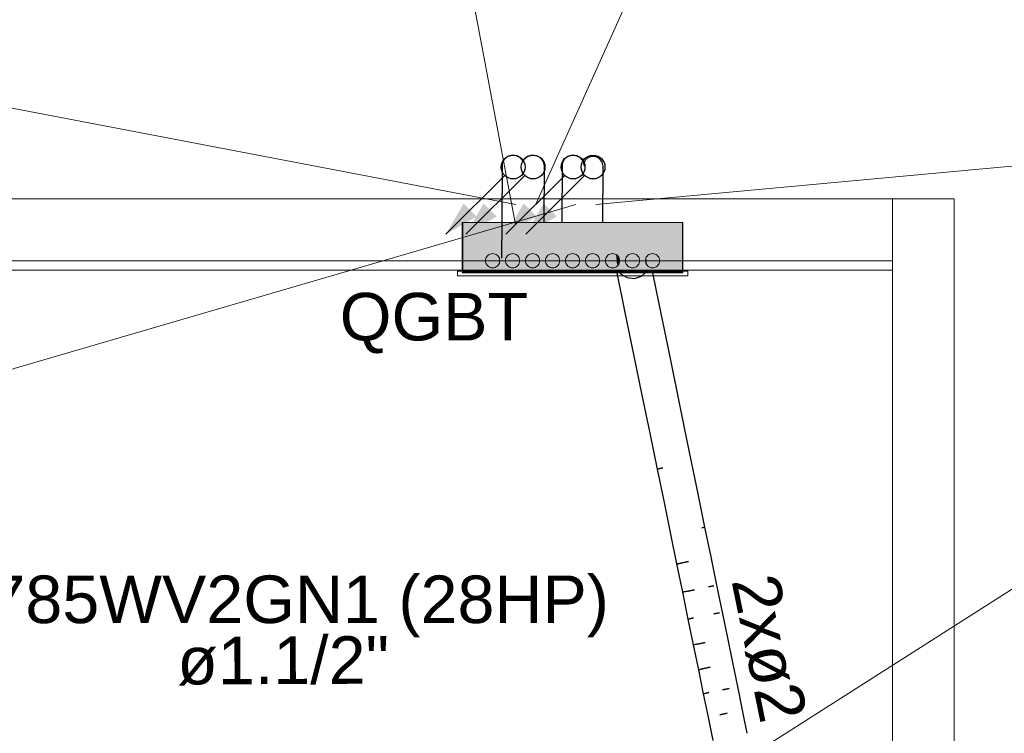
# Model space of a CAD drawing. Header units: millimetres. Extents: x 4480191 to 4481199, y -30324204 to -30323479.
# Tile 158 of 243: x 4480259.2 to 4480263.34, y -30323807.75 to -30323804.75. Entities that reach past the tile are written whole.
import ezdxf

# ---------------------------------------------------------------- set-up
doc = ezdxf.new("R2010")
doc.units = ezdxf.units.MM
doc.linetypes.add('NULL', pattern=[0])
for name, color, linetype, lineweight in [('EL-Condutos ARC (Baixa)', 54, 'Continuous', 25), ('EL-Condutos QD (Direta)', 14, 'Continuous', 25), ('EL-Quadro de distribuição', 251, 'Continuous', 18), ('EL-Textos conduto ARC', 7, 'Continuous', 9), ('EL-Textos conduto QD', 7, 'Continuous', 9), ('EL-Textos fios ARC', 7, 'Continuous', 9), ('EL-Textos fios QD', 7, 'Continuous', 9), ('IFC-Parede padrão-Contorno', 44, 'Continuous', 5), ('IFC-Parede-Contorno', 42, 'Continuous', 5), ('Textos', 7, 'Continuous', 9)]:
    doc.layers.add(name, color=color, linetype=linetype, lineweight=lineweight)
doc.styles.add('ARIAL', font='arial.ttf')

msp = doc.modelspace()

# ---------------------------------------------------------------- hatches: boundary and pattern name
at = {"layer": 'EL-Condutos QD (Direta)', "linetype": 'Continuous'}
for points in [[(4480260.9878, -30323805.6492), (4480261.1177, -30323805.5742), (4480261.0628, -30323805.5193)], [(4480261.0718, -30323805.6492), (4480261.2017, -30323805.5742), (4480261.1468, -30323805.5193)], [(4480261.2398, -30323805.6492), (4480261.3697, -30323805.5742), (4480261.3148, -30323805.5193)], [(4480261.3238, -30323805.6492), (4480261.4537, -30323805.5742), (4480261.3988, -30323805.5193)]]:
    msp.add_hatch(color=31, dxfattribs=at).paths.add_polyline_path(points)
at = {"layer": 'EL-Quadro de distribuição', "linetype": 'Continuous', "true_color": 0x105689}
for points in [[(4480261.6504, -30323805.677), (4480261.7117, -30323805.6635), (4480261.6898, -30323805.7289), (4480261.7074, -30323805.7734), (4480261.6993, -30323805.7751), (4480261.7036, -30323805.7861), (4480261.6708, -30323805.7857), (4480261.706, -30323805.8077), (4480261.742, -30323805.8077), (4480261.756, -30323805.7861), (4480261.755, -30323805.7636), (4480261.7638, -30323805.7341), (4480261.7768, -30323805.7341), (4480261.7729, -30323805.76), (4480261.755, -30323805.7636), (4480261.756, -30323805.7861), (4480261.742, -30323805.8077), (4480261.9825, -30323805.8077), (4480261.9825, -30323805.8021), (4480261.9672, -30323805.7861), (4480261.942, -30323805.7818), (4480261.9195, -30323805.7861), (4480261.9073, -30323805.7931), (4480261.8771, -30323805.7642), (4480261.8596, -30323805.78), (4480261.8757, -30323805.7861), (4480261.8528, -30323805.7861), (4480261.8416, -30323805.7341), (4480261.8548, -30323805.7341), (4480261.8792, -30323805.7623), (4480261.8771, -30323805.7642), (4480261.9073, -30323805.7931), (4480261.9195, -30323805.7861), (4480261.942, -30323805.7818), (4480261.9475, -30323805.7861), (4480261.9672, -30323805.7861), (4480261.9825, -30323805.8021), (4480261.9825, -30323805.6001), (4480261.0585, -30323805.6001), (4480261.0585, -30323805.8077), (4480261.6635, -30323805.8077), (4480261.5677, -30323805.8023), (4480261.596, -30323805.7425), (4480261.5635, -30323805.7648), (4480261.5791, -30323805.7341), (4480261.5636, -30323805.7486), (4480261.5451, -30323805.7341), (4480261.5238, -30323805.7861), (4480261.5426, -30323805.7341), (4480261.5139, -30323805.7861), (4480261.5072, -30323805.7861), (4480261.5207, -30323805.7341), (4480261.5231, -30323805.7341), (4480261.513, -30323805.7861), (4480261.5426, -30323805.7341), (4480261.5238, -30323805.7861), (4480261.5451, -30323805.7341), (4480261.5636, -30323805.7486), (4480261.5773, -30323805.7341), (4480261.5635, -30323805.7648), (4480261.596, -30323805.7425), (4480261.5895, -30323805.7341), (4480261.6084, -30323805.7341), (4480261.6101, -30323805.7506), (4480261.596, -30323805.7425), (4480261.5678, -30323805.8022), (4480261.6461, -30323805.8067), (4480261.706, -30323805.8077), (4480261.6714, -30323805.7861), (4480261.6721, -30323805.7462), (4480261.6738, -30323805.7341), (4480261.6881, -30323805.7341), (4480261.7117, -30323805.6635), (4480261.6504, -30323805.677), (4480261.6992, -30323805.6037)], [(4480261.214, -30323805.7549), (4480261.2127, -30323805.7498), (4480261.1948, -30323805.7319), (4480261.1695, -30323805.7341), (4480261.155, -30323805.7549), (4480261.1615, -30323805.7793), (4480261.1845, -30323805.7901), (4480261.2075, -30323805.7793)], [(4480261.298, -30323805.7549), (4480261.2967, -30323805.7498), (4480261.2788, -30323805.7319), (4480261.2535, -30323805.7341), (4480261.239, -30323805.7549), (4480261.2455, -30323805.7793), (4480261.2685, -30323805.7901), (4480261.2915, -30323805.7793)], [(4480261.382, -30323805.7549), (4480261.3807, -30323805.7498), (4480261.3628, -30323805.7319), (4480261.3375, -30323805.7341), (4480261.323, -30323805.7549), (4480261.3295, -30323805.7793), (4480261.3525, -30323805.7901), (4480261.3755, -30323805.7793)], [(4480261.466, -30323805.7549), (4480261.4647, -30323805.7498), (4480261.4468, -30323805.7319), (4480261.4215, -30323805.7341), (4480261.407, -30323805.7549), (4480261.4135, -30323805.7793), (4480261.4365, -30323805.7901), (4480261.4595, -30323805.7793)], [(4480261.55, -30323805.7549), (4480261.5487, -30323805.7498), (4480261.5308, -30323805.7319), (4480261.5055, -30323805.7341), (4480261.491, -30323805.7549), (4480261.4975, -30323805.7793), (4480261.5205, -30323805.7901), (4480261.5435, -30323805.7793)], [(4480261.634, -30323805.7549), (4480261.6327, -30323805.7498), (4480261.6148, -30323805.7319), (4480261.5895, -30323805.7341), (4480261.575, -30323805.7549), (4480261.5815, -30323805.7793), (4480261.6045, -30323805.7901), (4480261.6275, -30323805.7793)], [(4480261.6885, -30323805.7301), (4480261.6655, -30323805.7408), (4480261.659, -30323805.7653), (4480261.6735, -30323805.786), (4480261.6988, -30323805.7883), (4480261.6988, -30323805.7319)], [(4480261.7035, -30323805.7742), (4480261.7035, -30323805.786), (4480261.7078, -30323805.783), (4480261.7035, -30323805.7341), (4480261.6988, -30323805.7319), (4480261.6988, -30323805.7883)], [(4480261.7115, -30323805.7793), (4480261.718, -30323805.7549), (4480261.7035, -30323805.7341), (4480261.7069, -30323805.7735)], [(4480261.7777, -30323805.7305), (4480261.7532, -30323805.7371), (4480261.7425, -30323805.7601), (4480261.7532, -30323805.783), (4480261.7777, -30323805.7896), (4480261.7777, -30323805.759)], [(4480261.8007, -30323805.7498), (4480261.7985, -30323805.7451), (4480261.7777, -30323805.7305), (4480261.7777, -30323805.7896), (4480261.7985, -30323805.7751)], [(4480261.8416, -30323805.734), (4480261.8305, -30323805.7451), (4480261.8335, -30323805.7793), (4480261.8372, -30323805.783), (4480261.8617, -30323805.7896), (4480261.8825, -30323805.7751), (4480261.8847, -30323805.7498), (4480261.8668, -30323805.7319)], [(4480261.8305, -30323805.7451), (4480261.827, -30323805.7549), (4480261.8335, -30323805.7793)], [(4480261.057, -30323805.8108), (4480261.984, -30323805.8108), (4480261.984, -30323805.8077), (4480261.5415, -30323805.8077)], [(4480261.0585, -30323805.8108), (4480261.526, -30323805.8077), (4480261.0585, -30323805.8077)]]:
    msp.add_hatch(color=146, dxfattribs=at).paths.add_polyline_path(points)

# ---------------------------------------------------------------- linework, layer by layer
at = {"layer": 'EL-Condutos ARC (Baixa)'}
for p, q in [((4480261.7067, -30323805.8108), (4480261.7395, -30323805.9707)), ((4480261.719, -30323805.8108), (4480261.7225, -30323805.8156)), ((4480261.7225, -30323805.8156), (4480261.7494, -30323805.8311)), ((4480261.8098, -30323805.8248), (4480261.8254, -30323805.8108)), ((4480261.8841, -30323805.941), (4480261.8574, -30323805.8108)), ((4480261.7494, -30323805.8311), (4480261.7803, -30323805.8344)), ((4480261.7803, -30323805.8344), (4480261.8098, -30323805.8248)), ((4480261.9217, -30323806.1239), (4480261.8841, -30323805.941)), ((4480261.7395, -30323805.9707), (4480261.7771, -30323806.1537)), ((4480261.9569, -30323806.2952), (4480261.9217, -30323806.1239)), ((4480261.7771, -30323806.1537), (4480261.8123, -30323806.3249)), ((4480261.9898, -30323806.4555), (4480261.9569, -30323806.2952)), ((4480261.8123, -30323806.3249), (4480261.8452, -30323806.4852)), ((4480262.0207, -30323806.6058), (4480261.9898, -30323806.4555)), ((4480261.8452, -30323806.4852), (4480261.8761, -30323806.6355)), ((4480262.0497, -30323806.7469), (4480262.0207, -30323806.6058)), ((4480261.8822, -30323806.6342), (4480261.8761, -30323806.6355)), ((4480261.8761, -30323806.6355), (4480261.8822, -30323806.6342)), ((4480261.8761, -30323806.6355), (4480261.905, -30323806.7766)), ((4480261.8999, -30323806.6306), (4480261.8822, -30323806.6342)), ((4480261.8822, -30323806.6342), (4480261.8999, -30323806.6306)), ((4480262.0769, -30323806.8797), (4480262.0497, -30323806.7469)), ((4480261.905, -30323806.7766), (4480261.9323, -30323806.9094)), ((4480262.0769, -30323806.8797), (4480262.0644, -30323806.8823)), ((4480262.0644, -30323806.8823), (4480262.0769, -30323806.8797)), ((4480262.1027, -30323807.005), (4480262.0769, -30323806.8797)), ((4480261.9323, -30323806.9094), (4480261.958, -30323807.0347)), ((4480262.1271, -30323807.1238), (4480262.1027, -30323807.005)), ((4480261.9642, -30323807.0335), (4480261.958, -30323807.0347)), ((4480261.958, -30323807.0347), (4480261.9642, -30323807.0335)), ((4480261.958, -30323807.0347), (4480261.9824, -30323807.1535)), ((4480261.9819, -30323807.0298), (4480261.9642, -30323807.0335)), ((4480261.9642, -30323807.0335), (4480261.9819, -30323807.0298)), ((4480262.0081, -30323807.0245), (4480261.9819, -30323807.0298)), ((4480261.9819, -30323807.0298), (4480262.0081, -30323807.0245)), ((4480262.0063, -30323807.1486), (4480262.0325, -30323807.1432)), ((4480262.0325, -30323807.1432), (4480262.0063, -30323807.1486)), ((4480262.0917, -30323807.1311), (4480262.1145, -30323807.1264)), ((4480262.1145, -30323807.1264), (4480262.0917, -30323807.1311)), ((4480262.1503, -30323807.2368), (4480262.1271, -30323807.1238)), ((4480261.9824, -30323807.1535), (4480261.9885, -30323807.1522)), ((4480261.9885, -30323807.1522), (4480261.9824, -30323807.1535)), ((4480261.9824, -30323807.1535), (4480262.0056, -30323807.2665)), ((4480261.9885, -30323807.1522), (4480262.0063, -30323807.1486)), ((4480262.0063, -30323807.1486), (4480261.9885, -30323807.1522)), ((4480262.0117, -30323807.2653), (4480262.0056, -30323807.2665)), ((4480262.0056, -30323807.2665), (4480262.0117, -30323807.2653)), ((4480262.0056, -30323807.2665), (4480262.0278, -30323807.3747)), ((4480262.0295, -30323807.2616), (4480262.0117, -30323807.2653)), ((4480262.0117, -30323807.2653), (4480262.0295, -30323807.2616)), ((4480262.1377, -30323807.2394), (4480262.1149, -30323807.2441)), ((4480262.1149, -30323807.2441), (4480262.1377, -30323807.2394)), ((4480262.1725, -30323807.345), (4480262.1503, -30323807.2368)), ((4480262.1938, -30323807.4492), (4480262.1725, -30323807.345)), ((4480262.0339, -30323807.3734), (4480262.0278, -30323807.3747)), ((4480262.0278, -30323807.3747), (4480262.0339, -30323807.3734)), ((4480262.0278, -30323807.3747), (4480262.0492, -30323807.4789)), ((4480262.0516, -30323807.3698), (4480262.0339, -30323807.3734)), ((4480262.0339, -30323807.3734), (4480262.0517, -30323807.3698)), ((4480262.0779, -30323807.3644), (4480262.0516, -30323807.3698)), ((4480262.0517, -30323807.3698), (4480262.0779, -30323807.3644)), ((4480262.0553, -30323807.4776), (4480262.073, -30323807.474)), ((4480262.073, -30323807.474), (4480262.0553, -30323807.4776)), ((4480262.073, -30323807.474), (4480262.0993, -30323807.4686)), ((4480262.0993, -30323807.4686), (4480262.073, -30323807.474)), ((4480262.2146, -30323807.5502), (4480262.1938, -30323807.4492)), ((4480262.0492, -30323807.4789), (4480262.0553, -30323807.4776)), ((4480262.0553, -30323807.4776), (4480262.0492, -30323807.4789)), ((4480262.0492, -30323807.4789), (4480262.0699, -30323807.5799)), ((4480262.1502, -30323807.5634), (4480262.1792, -30323807.5574)), ((4480262.1792, -30323807.5575), (4480262.1502, -30323807.5634)), ((4480262.2348, -30323807.6489), (4480262.2146, -30323807.5502)), ((4480262.0699, -30323807.5799), (4480262.076, -30323807.5786)), ((4480262.076, -30323807.5786), (4480262.0699, -30323807.5799)), ((4480262.0699, -30323807.5799), (4480262.0902, -30323807.6786)), ((4480262.076, -30323807.5786), (4480262.0937, -30323807.575)), ((4480262.0937, -30323807.575), (4480262.076, -30323807.5786)), ((4480262.0902, -30323807.6786), (4480262.1101, -30323807.7759)), ((4480262.1704, -30323807.6621), (4480262.1402, -30323807.6683)), ((4480262.1402, -30323807.6683), (4480262.1705, -30323807.6621)), ((4480262.2547, -30323807.7463), (4480262.2348, -30323807.6489))]:
    msp.add_line(p, q, dxfattribs=at)
at = {"layer": 'EL-Condutos QD (Direta)'}
for p, q in [((4480261.2474, -30323805.3223), (4480261.2326, -30323805.3348)), ((4480261.2662, -30323805.3167), (4480261.2474, -30323805.3223)), ((4480261.2858, -30323805.3189), (4480261.2662, -30323805.3167)), ((4480261.3027, -30323805.3285), (4480261.2858, -30323805.3189)), ((4480261.3309, -30323805.3226), (4480261.3163, -30323805.3352)), ((4480261.3497, -30323805.3167), (4480261.3309, -30323805.3226)), ((4480261.3693, -30323805.3187), (4480261.3497, -30323805.3167)), ((4480261.3864, -30323805.3282), (4480261.3693, -30323805.3187)), ((4480261.4994, -30323805.3223), (4480261.4846, -30323805.3348)), ((4480261.5182, -30323805.3167), (4480261.4994, -30323805.3223)), ((4480261.5378, -30323805.3189), (4480261.5182, -30323805.3167)), ((4480261.5547, -30323805.3285), (4480261.5378, -30323805.3189)), ((4480261.6027, -30323805.3219), (4480261.5861, -30323805.3269)), ((4480261.62, -30323805.3239), (4480261.6027, -30323805.3219)), ((4480261.2244, -30323805.352), (4480261.2231, -30323805.6001)), ((4480261.2326, -30323805.3348), (4480261.2244, -30323805.352)), ((4480261.3084, -30323805.3361), (4480261.3027, -30323805.3285)), ((4480261.313, -30323805.3424), (4480261.3084, -30323805.3361)), ((4480261.3163, -30323805.3352), (4480261.313, -30323805.3424)), ((4480261.3142, -30323805.3439), (4480261.313, -30323805.3424)), ((4480261.3979, -30323805.3435), (4480261.3864, -30323805.3282)), ((4480261.402, -30323805.362), (4480261.3979, -30323805.3435)), ((4480261.4008, -30323805.6001), (4480261.402, -30323805.362)), ((4480261.4764, -30323805.352), (4480261.4751, -30323805.6001)), ((4480261.4846, -30323805.3348), (4480261.4764, -30323805.352)), ((4480261.5658, -30323805.3435), (4480261.5547, -30323805.3285)), ((4480261.5662, -30323805.3439), (4480261.5658, -30323805.3435)), ((4480261.5674, -30323805.3498), (4480261.5662, -30323805.3439)), ((4480261.5686, -30323805.3472), (4480261.5674, -30323805.3498)), ((4480261.57, -30323805.3625), (4480261.5674, -30323805.3498)), ((4480261.573, -30323805.338), (4480261.5686, -30323805.3472)), ((4480261.5861, -30323805.3269), (4480261.573, -30323805.338)), ((4480261.635, -30323805.3324), (4480261.62, -30323805.3239)), ((4480261.6451, -30323805.346), (4480261.635, -30323805.3324)), ((4480261.6485, -30323805.3624), (4480261.6451, -30323805.346)), ((4480261.6473, -30323805.6001), (4480261.6485, -30323805.3624)), ((4480261.2231, -30323805.6001), (4480261.2222, -30323805.7501))]:
    msp.add_line(p, q, dxfattribs=at)
for points in [[(4480261.2353, -30323805.4018), (4480260.9878, -30323805.6492)], [(4480261.3193, -30323805.4018), (4480261.0718, -30323805.6492)], [(4480261.4873, -30323805.4018), (4480261.2398, -30323805.6492)], [(4480261.5713, -30323805.4018), (4480261.3238, -30323805.6492)]]:
    msp.add_lwpolyline(points, dxfattribs=at)
for centre in [(4480261.2706, -30323805.3664), (4480261.3546, -30323805.3664), (4480261.5226, -30323805.3664), (4480261.6066, -30323805.3664)]:
    msp.add_circle(centre, 0.05, dxfattribs=at)
at = {"layer": 'EL-Quadro de distribuição'}
for p, q in [((4480261.0565, -30323805.8041), (4480261.0565, -30323805.6001)), ((4480261.0565, -30323805.6001), (4480261.9845, -30323805.6001)), ((4480261.1061, -30323805.6001), (4480261.0585, -30323805.6001)), ((4480261.0585, -30323805.6001), (4480261.0585, -30323805.6037)), ((4480261.0585, -30323805.6037), (4480261.0585, -30323805.6954)), ((4480261.1711, -30323805.6001), (4480261.1061, -30323805.6001)), ((4480261.1935, -30323805.6001), (4480261.1711, -30323805.6001)), ((4480261.2231, -30323805.6001), (4480261.1935, -30323805.6001)), ((4480261.2632, -30323805.6001), (4480261.2231, -30323805.6001)), ((4480261.3069, -30323805.6001), (4480261.2632, -30323805.6001)), ((4480261.3581, -30323805.6001), (4480261.3069, -30323805.6001)), ((4480261.4008, -30323805.6001), (4480261.3581, -30323805.6001)), ((4480261.4479, -30323805.6001), (4480261.4008, -30323805.6001)), ((4480261.4548, -30323805.6001), (4480261.4479, -30323805.6001)), ((4480261.4751, -30323805.6001), (4480261.4548, -30323805.6001)), ((4480261.5037, -30323805.6001), (4480261.4751, -30323805.6001)), ((4480261.5644, -30323805.6001), (4480261.5037, -30323805.6001)), ((4480261.5922, -30323805.6001), (4480261.5644, -30323805.6001)), ((4480261.6199, -30323805.6001), (4480261.5922, -30323805.6001)), ((4480261.6473, -30323805.6001), (4480261.6199, -30323805.6001)), ((4480261.6984, -30323805.6001), (4480261.6473, -30323805.6001)), ((4480261.7557, -30323805.6001), (4480261.6984, -30323805.6001)), ((4480261.7807, -30323805.6001), (4480261.7557, -30323805.6001)), ((4480261.833, -30323805.6001), (4480261.7807, -30323805.6001)), ((4480261.8768, -30323805.6001), (4480261.833, -30323805.6001)), ((4480261.9825, -30323805.6001), (4480261.8768, -30323805.6001)), ((4480261.9825, -30323805.6037), (4480261.9825, -30323805.6001)), ((4480261.9825, -30323805.6693), (4480261.9825, -30323805.6037)), ((4480261.9845, -30323805.6001), (4480261.9845, -30323805.8041)), ((4480261.0585, -30323805.6954), (4480261.0585, -30323805.6998)), ((4480261.9825, -30323805.7168), (4480261.9825, -30323805.6693)), ((4480261.057, -30323805.7341), (4480261.057, -30323805.7345)), ((4480261.0585, -30323805.7341), (4480261.057, -30323805.7341)), ((4480261.057, -30323805.7345), (4480261.057, -30323805.7356)), ((4480261.057, -30323805.7356), (4480261.057, -30323805.7376)), ((4480261.0585, -30323805.6998), (4480261.0585, -30323805.7341)), ((4480261.0585, -30323805.7341), (4480261.0585, -30323805.7733)), ((4480261.1695, -30323805.7341), (4480261.1652, -30323805.7371)), ((4480261.1742, -30323805.7319), (4480261.1695, -30323805.7341)), ((4480261.1793, -30323805.7305), (4480261.1742, -30323805.7319)), ((4480261.1845, -30323805.7301), (4480261.1793, -30323805.7305)), ((4480261.1897, -30323805.7305), (4480261.1845, -30323805.7301)), ((4480261.1948, -30323805.7319), (4480261.1897, -30323805.7305)), ((4480261.1995, -30323805.7341), (4480261.1948, -30323805.7319)), ((4480261.2038, -30323805.7371), (4480261.1995, -30323805.7341)), ((4480261.2535, -30323805.7341), (4480261.2492, -30323805.7371)), ((4480261.2582, -30323805.7319), (4480261.2535, -30323805.7341)), ((4480261.2633, -30323805.7305), (4480261.2582, -30323805.7319)), ((4480261.2685, -30323805.7301), (4480261.2633, -30323805.7305)), ((4480261.2737, -30323805.7305), (4480261.2685, -30323805.7301)), ((4480261.2788, -30323805.7319), (4480261.2737, -30323805.7305)), ((4480261.2835, -30323805.7341), (4480261.2788, -30323805.7319)), ((4480261.2878, -30323805.7371), (4480261.2835, -30323805.7341)), ((4480261.3375, -30323805.7341), (4480261.3332, -30323805.7371)), ((4480261.3422, -30323805.7319), (4480261.3375, -30323805.7341)), ((4480261.3473, -30323805.7305), (4480261.3422, -30323805.7319)), ((4480261.3525, -30323805.7301), (4480261.3473, -30323805.7305)), ((4480261.3577, -30323805.7305), (4480261.3525, -30323805.7301)), ((4480261.3628, -30323805.7319), (4480261.3577, -30323805.7305)), ((4480261.3675, -30323805.7341), (4480261.3628, -30323805.7319)), ((4480261.3718, -30323805.7371), (4480261.3675, -30323805.7341)), ((4480261.4215, -30323805.7341), (4480261.4172, -30323805.7371)), ((4480261.4262, -30323805.7319), (4480261.4215, -30323805.7341)), ((4480261.4313, -30323805.7305), (4480261.4262, -30323805.7319)), ((4480261.4365, -30323805.7301), (4480261.4313, -30323805.7305)), ((4480261.4417, -30323805.7305), (4480261.4365, -30323805.7301)), ((4480261.4468, -30323805.7319), (4480261.4417, -30323805.7305)), ((4480261.4515, -30323805.7341), (4480261.4468, -30323805.7319)), ((4480261.4558, -30323805.7371), (4480261.4515, -30323805.7341)), ((4480261.5055, -30323805.7341), (4480261.5012, -30323805.7371)), ((4480261.5102, -30323805.7319), (4480261.5055, -30323805.7341)), ((4480261.5153, -30323805.7305), (4480261.5102, -30323805.7319)), ((4480261.5205, -30323805.7301), (4480261.5153, -30323805.7305)), ((4480261.5257, -30323805.7305), (4480261.5205, -30323805.7301)), ((4480261.5308, -30323805.7319), (4480261.5257, -30323805.7305)), ((4480261.5355, -30323805.7341), (4480261.5308, -30323805.7319)), ((4480261.5398, -30323805.7371), (4480261.5355, -30323805.7341)), ((4480261.5895, -30323805.7341), (4480261.5852, -30323805.7371)), ((4480261.5942, -30323805.7319), (4480261.5895, -30323805.7341)), ((4480261.5993, -30323805.7305), (4480261.5942, -30323805.7319)), ((4480261.6045, -30323805.7301), (4480261.5993, -30323805.7305)), ((4480261.6097, -30323805.7305), (4480261.6045, -30323805.7301)), ((4480261.6148, -30323805.7319), (4480261.6097, -30323805.7305)), ((4480261.6195, -30323805.7341), (4480261.6148, -30323805.7319)), ((4480261.6238, -30323805.7371), (4480261.6195, -30323805.7341)), ((4480261.6735, -30323805.7341), (4480261.6692, -30323805.7371)), ((4480261.6782, -30323805.7319), (4480261.6735, -30323805.7341)), ((4480261.6833, -30323805.7305), (4480261.6782, -30323805.7319)), ((4480261.6885, -30323805.7301), (4480261.6833, -30323805.7305)), ((4480261.6937, -30323805.7305), (4480261.6885, -30323805.7301)), ((4480261.6988, -30323805.7319), (4480261.6937, -30323805.7305)), ((4480261.7035, -30323805.7341), (4480261.6988, -30323805.7319)), ((4480261.7078, -30323805.7371), (4480261.7035, -30323805.7341)), ((4480261.7575, -30323805.7341), (4480261.7532, -30323805.7371)), ((4480261.7622, -30323805.7319), (4480261.7575, -30323805.7341)), ((4480261.7673, -30323805.7305), (4480261.7622, -30323805.7319)), ((4480261.7725, -30323805.7301), (4480261.7673, -30323805.7305)), ((4480261.7777, -30323805.7305), (4480261.7725, -30323805.7301)), ((4480261.7828, -30323805.7319), (4480261.7777, -30323805.7305)), ((4480261.7875, -30323805.7341), (4480261.7828, -30323805.7319)), ((4480261.7918, -30323805.7371), (4480261.7875, -30323805.7341)), ((4480261.8415, -30323805.7341), (4480261.8372, -30323805.7371)), ((4480261.8416, -30323805.734), (4480261.8415, -30323805.7341)), ((4480261.8462, -30323805.7319), (4480261.8416, -30323805.734)), ((4480261.8513, -30323805.7305), (4480261.8462, -30323805.7319)), ((4480261.8565, -30323805.7301), (4480261.8513, -30323805.7305)), ((4480261.8617, -30323805.7305), (4480261.8565, -30323805.7301)), ((4480261.8668, -30323805.7319), (4480261.8617, -30323805.7305)), ((4480261.8715, -30323805.7341), (4480261.8668, -30323805.7319)), ((4480261.8758, -30323805.7371), (4480261.8715, -30323805.7341)), ((4480261.9825, -30323805.7341), (4480261.9825, -30323805.7168)), ((4480261.9825, -30323805.7687), (4480261.9825, -30323805.7341)), ((4480261.984, -30323805.7341), (4480261.9825, -30323805.7341)), ((4480261.984, -30323805.7345), (4480261.984, -30323805.7341)), ((4480261.984, -30323805.7356), (4480261.984, -30323805.7345)), ((4480261.984, -30323805.7376), (4480261.984, -30323805.7356)), ((4480261.057, -30323805.7376), (4480261.057, -30323805.7401)), ((4480261.057, -30323805.7401), (4480261.057, -30323805.7434)), ((4480261.057, -30323805.7434), (4480261.057, -30323805.7471)), ((4480261.057, -30323805.7471), (4480261.057, -30323805.7512)), ((4480261.057, -30323805.7512), (4480261.057, -30323805.7555)), ((4480261.057, -30323805.7555), (4480261.057, -30323805.7601)), ((4480261.057, -30323805.7601), (4480261.057, -30323805.7646)), ((4480261.057, -30323805.7646), (4480261.057, -30323805.769)), ((4480261.057, -30323805.769), (4480261.057, -30323805.7731)), ((4480261.057, -30323805.7731), (4480261.057, -30323805.7768)), ((4480261.057, -30323805.7768), (4480261.057, -30323805.78)), ((4480261.0585, -30323805.7733), (4480261.0585, -30323805.7861)), ((4480261.155, -30323805.7549), (4480261.1545, -30323805.7601)), ((4480261.1545, -30323805.7601), (4480261.155, -30323805.7653)), ((4480261.1563, -30323805.7498), (4480261.155, -30323805.7549)), ((4480261.155, -30323805.7653), (4480261.1563, -30323805.7703)), ((4480261.1585, -30323805.7451), (4480261.1563, -30323805.7498)), ((4480261.1563, -30323805.7703), (4480261.1585, -30323805.7751)), ((4480261.1615, -30323805.7408), (4480261.1585, -30323805.7451)), ((4480261.1585, -30323805.7751), (4480261.1615, -30323805.7793)), ((4480261.1652, -30323805.7371), (4480261.1615, -30323805.7408)), ((4480261.2075, -30323805.7408), (4480261.2038, -30323805.7371)), ((4480261.2105, -30323805.7451), (4480261.2075, -30323805.7408)), ((4480261.2075, -30323805.7793), (4480261.2105, -30323805.7751)), ((4480261.2127, -30323805.7498), (4480261.2105, -30323805.7451)), ((4480261.2105, -30323805.7751), (4480261.2127, -30323805.7703)), ((4480261.214, -30323805.7549), (4480261.2127, -30323805.7498)), ((4480261.2127, -30323805.7703), (4480261.214, -30323805.7653)), ((4480261.2145, -30323805.7601), (4480261.214, -30323805.7549)), ((4480261.214, -30323805.7653), (4480261.2145, -30323805.7601)), ((4480261.239, -30323805.7549), (4480261.2385, -30323805.7601)), ((4480261.2385, -30323805.7601), (4480261.239, -30323805.7653)), ((4480261.2403, -30323805.7498), (4480261.239, -30323805.7549)), ((4480261.239, -30323805.7653), (4480261.2403, -30323805.7703)), ((4480261.2425, -30323805.7451), (4480261.2403, -30323805.7498)), ((4480261.2403, -30323805.7703), (4480261.2425, -30323805.7751)), ((4480261.2455, -30323805.7408), (4480261.2425, -30323805.7451)), ((4480261.2425, -30323805.7751), (4480261.2455, -30323805.7793)), ((4480261.2492, -30323805.7371), (4480261.2455, -30323805.7408)), ((4480261.2915, -30323805.7408), (4480261.2878, -30323805.7371)), ((4480261.2945, -30323805.7451), (4480261.2915, -30323805.7408)), ((4480261.2915, -30323805.7793), (4480261.2945, -30323805.7751)), ((4480261.2967, -30323805.7498), (4480261.2945, -30323805.7451)), ((4480261.2945, -30323805.7751), (4480261.2967, -30323805.7703)), ((4480261.298, -30323805.7549), (4480261.2967, -30323805.7498)), ((4480261.2967, -30323805.7703), (4480261.298, -30323805.7653)), ((4480261.2985, -30323805.7601), (4480261.298, -30323805.7549)), ((4480261.298, -30323805.7653), (4480261.2985, -30323805.7601)), ((4480261.323, -30323805.7549), (4480261.3225, -30323805.7601)), ((4480261.3225, -30323805.7601), (4480261.323, -30323805.7653)), ((4480261.3243, -30323805.7498), (4480261.323, -30323805.7549)), ((4480261.323, -30323805.7653), (4480261.3243, -30323805.7703)), ((4480261.3265, -30323805.7451), (4480261.3243, -30323805.7498)), ((4480261.3243, -30323805.7703), (4480261.3265, -30323805.7751)), ((4480261.3295, -30323805.7408), (4480261.3265, -30323805.7451)), ((4480261.3265, -30323805.7751), (4480261.3295, -30323805.7793)), ((4480261.3332, -30323805.7371), (4480261.3295, -30323805.7408)), ((4480261.3755, -30323805.7408), (4480261.3718, -30323805.7371)), ((4480261.3785, -30323805.7451), (4480261.3755, -30323805.7408)), ((4480261.3755, -30323805.7793), (4480261.3785, -30323805.7751)), ((4480261.3807, -30323805.7498), (4480261.3785, -30323805.7451)), ((4480261.3785, -30323805.7751), (4480261.3807, -30323805.7703)), ((4480261.382, -30323805.7549), (4480261.3807, -30323805.7498)), ((4480261.3807, -30323805.7703), (4480261.382, -30323805.7653)), ((4480261.3825, -30323805.7601), (4480261.382, -30323805.7549)), ((4480261.382, -30323805.7653), (4480261.3825, -30323805.7601)), ((4480261.407, -30323805.7549), (4480261.4065, -30323805.7601)), ((4480261.4065, -30323805.7601), (4480261.407, -30323805.7653)), ((4480261.4083, -30323805.7498), (4480261.407, -30323805.7549)), ((4480261.407, -30323805.7653), (4480261.4083, -30323805.7703)), ((4480261.4105, -30323805.7451), (4480261.4083, -30323805.7498)), ((4480261.4083, -30323805.7703), (4480261.4105, -30323805.7751)), ((4480261.4135, -30323805.7408), (4480261.4105, -30323805.7451)), ((4480261.4105, -30323805.7751), (4480261.4135, -30323805.7793)), ((4480261.4172, -30323805.7371), (4480261.4135, -30323805.7408)), ((4480261.4595, -30323805.7408), (4480261.4558, -30323805.7371)), ((4480261.4625, -30323805.7451), (4480261.4595, -30323805.7408)), ((4480261.4595, -30323805.7793), (4480261.4625, -30323805.7751)), ((4480261.4647, -30323805.7498), (4480261.4625, -30323805.7451)), ((4480261.4625, -30323805.7751), (4480261.4647, -30323805.7703)), ((4480261.466, -30323805.7549), (4480261.4647, -30323805.7498)), ((4480261.4647, -30323805.7703), (4480261.466, -30323805.7653)), ((4480261.4665, -30323805.7601), (4480261.466, -30323805.7549)), ((4480261.466, -30323805.7653), (4480261.4665, -30323805.7601)), ((4480261.491, -30323805.7549), (4480261.4905, -30323805.7601)), ((4480261.4905, -30323805.7601), (4480261.491, -30323805.7653)), ((4480261.4923, -30323805.7498), (4480261.491, -30323805.7549)), ((4480261.491, -30323805.7653), (4480261.4923, -30323805.7703)), ((4480261.4945, -30323805.7451), (4480261.4923, -30323805.7498)), ((4480261.4923, -30323805.7703), (4480261.4945, -30323805.7751)), ((4480261.4975, -30323805.7408), (4480261.4945, -30323805.7451)), ((4480261.4945, -30323805.7751), (4480261.4975, -30323805.7793)), ((4480261.5012, -30323805.7371), (4480261.4975, -30323805.7408)), ((4480261.5435, -30323805.7408), (4480261.5398, -30323805.7371)), ((4480261.5465, -30323805.7451), (4480261.5435, -30323805.7408)), ((4480261.5435, -30323805.7793), (4480261.5465, -30323805.7751)), ((4480261.5487, -30323805.7498), (4480261.5465, -30323805.7451)), ((4480261.5465, -30323805.7751), (4480261.5487, -30323805.7703)), ((4480261.55, -30323805.7549), (4480261.5487, -30323805.7498)), ((4480261.5487, -30323805.7703), (4480261.55, -30323805.7653)), ((4480261.5505, -30323805.7601), (4480261.55, -30323805.7549)), ((4480261.55, -30323805.7653), (4480261.5505, -30323805.7601)), ((4480261.575, -30323805.7549), (4480261.5745, -30323805.7601)), ((4480261.5745, -30323805.7601), (4480261.575, -30323805.7653)), ((4480261.5763, -30323805.7498), (4480261.575, -30323805.7549)), ((4480261.575, -30323805.7653), (4480261.5763, -30323805.7703)), ((4480261.5785, -30323805.7451), (4480261.5763, -30323805.7498)), ((4480261.5763, -30323805.7703), (4480261.5785, -30323805.7751)), ((4480261.5815, -30323805.7408), (4480261.5785, -30323805.7451)), ((4480261.5785, -30323805.7751), (4480261.5815, -30323805.7793)), ((4480261.5852, -30323805.7371), (4480261.5815, -30323805.7408)), ((4480261.6275, -30323805.7408), (4480261.6238, -30323805.7371)), ((4480261.6305, -30323805.7451), (4480261.6275, -30323805.7408)), ((4480261.6275, -30323805.7793), (4480261.6305, -30323805.7751)), ((4480261.6327, -30323805.7498), (4480261.6305, -30323805.7451)), ((4480261.6305, -30323805.7751), (4480261.6327, -30323805.7703)), ((4480261.634, -30323805.7549), (4480261.6327, -30323805.7498)), ((4480261.6327, -30323805.7703), (4480261.634, -30323805.7653)), ((4480261.6345, -30323805.7601), (4480261.634, -30323805.7549)), ((4480261.634, -30323805.7653), (4480261.6345, -30323805.7601)), ((4480261.659, -30323805.7549), (4480261.6585, -30323805.7601)), ((4480261.6585, -30323805.7601), (4480261.659, -30323805.7653)), ((4480261.6603, -30323805.7498), (4480261.659, -30323805.7549)), ((4480261.659, -30323805.7653), (4480261.6603, -30323805.7703)), ((4480261.6625, -30323805.7451), (4480261.6603, -30323805.7498)), ((4480261.6603, -30323805.7703), (4480261.6625, -30323805.7751)), ((4480261.6655, -30323805.7408), (4480261.6625, -30323805.7451)), ((4480261.6625, -30323805.7751), (4480261.6655, -30323805.7793)), ((4480261.6692, -30323805.7371), (4480261.6655, -30323805.7408)), ((4480261.7115, -30323805.7408), (4480261.7078, -30323805.7371)), ((4480261.7145, -30323805.7451), (4480261.7115, -30323805.7408)), ((4480261.7115, -30323805.7793), (4480261.7145, -30323805.7751)), ((4480261.7167, -30323805.7498), (4480261.7145, -30323805.7451)), ((4480261.7145, -30323805.7751), (4480261.7161, -30323805.7717)), ((4480261.7161, -30323805.7717), (4480261.7167, -30323805.7703)), ((4480261.718, -30323805.7549), (4480261.7167, -30323805.7498)), ((4480261.7167, -30323805.7703), (4480261.718, -30323805.7653)), ((4480261.7185, -30323805.7601), (4480261.718, -30323805.7549)), ((4480261.718, -30323805.7653), (4480261.7185, -30323805.7601)), ((4480261.743, -30323805.7549), (4480261.7425, -30323805.7601)), ((4480261.7425, -30323805.7601), (4480261.743, -30323805.7653)), ((4480261.7443, -30323805.7498), (4480261.743, -30323805.7549)), ((4480261.743, -30323805.7653), (4480261.7432, -30323805.7661)), ((4480261.7432, -30323805.7661), (4480261.7443, -30323805.7703)), ((4480261.7465, -30323805.7451), (4480261.7443, -30323805.7498)), ((4480261.7443, -30323805.7703), (4480261.7465, -30323805.7751)), ((4480261.7495, -30323805.7408), (4480261.7465, -30323805.7451)), ((4480261.7465, -30323805.7751), (4480261.7495, -30323805.7793)), ((4480261.7532, -30323805.7371), (4480261.7495, -30323805.7408)), ((4480261.7955, -30323805.7408), (4480261.7918, -30323805.7371)), ((4480261.7985, -30323805.7451), (4480261.7955, -30323805.7408)), ((4480261.7955, -30323805.7793), (4480261.7985, -30323805.7751)), ((4480261.8007, -30323805.7498), (4480261.7985, -30323805.7451)), ((4480261.7985, -30323805.7751), (4480261.8007, -30323805.7703)), ((4480261.8018, -30323805.754), (4480261.8007, -30323805.7498)), ((4480261.8007, -30323805.7703), (4480261.802, -30323805.7653)), ((4480261.802, -30323805.7549), (4480261.8018, -30323805.754)), ((4480261.8025, -30323805.7601), (4480261.802, -30323805.7549)), ((4480261.802, -30323805.7653), (4480261.8025, -30323805.7601)), ((4480261.827, -30323805.7549), (4480261.8265, -30323805.7601)), ((4480261.8265, -30323805.7601), (4480261.827, -30323805.7653)), ((4480261.8283, -30323805.7498), (4480261.827, -30323805.7549)), ((4480261.827, -30323805.7653), (4480261.8283, -30323805.7703)), ((4480261.8289, -30323805.7485), (4480261.8283, -30323805.7498)), ((4480261.8283, -30323805.7703), (4480261.8305, -30323805.7751)), ((4480261.8305, -30323805.7451), (4480261.8289, -30323805.7485)), ((4480261.8335, -30323805.7408), (4480261.8305, -30323805.7451)), ((4480261.8305, -30323805.7751), (4480261.8335, -30323805.7793)), ((4480261.8372, -30323805.7371), (4480261.8335, -30323805.7408)), ((4480261.8795, -30323805.7408), (4480261.8758, -30323805.7371)), ((4480261.8825, -30323805.7451), (4480261.8795, -30323805.7408)), ((4480261.8795, -30323805.7793), (4480261.8825, -30323805.7751)), ((4480261.8847, -30323805.7498), (4480261.8825, -30323805.7451)), ((4480261.8825, -30323805.7751), (4480261.8847, -30323805.7703)), ((4480261.886, -30323805.7549), (4480261.8847, -30323805.7498)), ((4480261.8847, -30323805.7703), (4480261.886, -30323805.7653)), ((4480261.8865, -30323805.7601), (4480261.886, -30323805.7549)), ((4480261.886, -30323805.7653), (4480261.8865, -30323805.7601)), ((4480261.9825, -30323805.7861), (4480261.9825, -30323805.7687)), ((4480261.984, -30323805.7401), (4480261.984, -30323805.7376)), ((4480261.984, -30323805.7434), (4480261.984, -30323805.7401)), ((4480261.984, -30323805.7471), (4480261.984, -30323805.7434)), ((4480261.984, -30323805.7512), (4480261.984, -30323805.7471)), ((4480261.984, -30323805.7555), (4480261.984, -30323805.7512)), ((4480261.984, -30323805.7601), (4480261.984, -30323805.7555)), ((4480261.984, -30323805.7646), (4480261.984, -30323805.7601)), ((4480261.984, -30323805.769), (4480261.984, -30323805.7646)), ((4480261.984, -30323805.7731), (4480261.984, -30323805.769)), ((4480261.984, -30323805.7768), (4480261.984, -30323805.7731)), ((4480261.984, -30323805.78), (4480261.984, -30323805.7768)), ((4480261.0365, -30323805.8241), (4480261.0365, -30323805.8041)), ((4480261.0365, -30323805.8041), (4480261.0565, -30323805.8041)), ((4480261.9845, -30323805.8041), (4480261.0565, -30323805.8041)), ((4480261.057, -30323805.78), (4480261.057, -30323805.7826)), ((4480261.057, -30323805.7826), (4480261.057, -30323805.7845)), ((4480261.057, -30323805.7845), (4480261.057, -30323805.7857)), ((4480261.057, -30323805.7857), (4480261.057, -30323805.7861)), ((4480261.057, -30323805.7861), (4480261.0585, -30323805.7861)), ((4480261.057, -30323805.8077), (4480261.057, -30323805.8108)), ((4480261.0585, -30323805.8077), (4480261.057, -30323805.8077)), ((4480261.057, -30323805.8108), (4480261.5253, -30323805.8108)), ((4480261.0585, -30323805.7861), (4480261.0585, -30323805.8077)), ((4480261.526, -30323805.8077), (4480261.0585, -30323805.8077)), ((4480261.0585, -30323805.8077), (4480261.259, -30323805.8077)), ((4480261.1615, -30323805.7793), (4480261.1652, -30323805.783)), ((4480261.1652, -30323805.783), (4480261.1695, -30323805.786)), ((4480261.1695, -30323805.786), (4480261.1742, -30323805.7883)), ((4480261.1742, -30323805.7883), (4480261.1793, -30323805.7896)), ((4480261.1793, -30323805.7896), (4480261.1845, -30323805.7901)), ((4480261.1845, -30323805.7901), (4480261.1897, -30323805.7896)), ((4480261.1897, -30323805.7896), (4480261.1948, -30323805.7883)), ((4480261.1948, -30323805.7883), (4480261.1995, -30323805.786)), ((4480261.1995, -30323805.786), (4480261.2038, -30323805.783)), ((4480261.2038, -30323805.783), (4480261.2075, -30323805.7793)), ((4480261.2455, -30323805.7793), (4480261.2492, -30323805.783)), ((4480261.2492, -30323805.783), (4480261.2535, -30323805.786)), ((4480261.2535, -30323805.786), (4480261.2582, -30323805.7883)), ((4480261.2582, -30323805.7883), (4480261.2633, -30323805.7896)), ((4480261.259, -30323805.8077), (4480261.3489, -30323805.8077)), ((4480261.2633, -30323805.7896), (4480261.2685, -30323805.7901)), ((4480261.2685, -30323805.7901), (4480261.2737, -30323805.7896)), ((4480261.2737, -30323805.7896), (4480261.2788, -30323805.7883)), ((4480261.2788, -30323805.7883), (4480261.2835, -30323805.786)), ((4480261.2835, -30323805.786), (4480261.2878, -30323805.783)), ((4480261.2878, -30323805.783), (4480261.2915, -30323805.7793)), ((4480261.3295, -30323805.7793), (4480261.3332, -30323805.783)), ((4480261.3332, -30323805.783), (4480261.3375, -30323805.786)), ((4480261.3375, -30323805.786), (4480261.3422, -30323805.7883)), ((4480261.3422, -30323805.7883), (4480261.3473, -30323805.7896)), ((4480261.3473, -30323805.7896), (4480261.3525, -30323805.7901)), ((4480261.3489, -30323805.8077), (4480261.3996, -30323805.8077)), ((4480261.3525, -30323805.7901), (4480261.3577, -30323805.7896)), ((4480261.3577, -30323805.7896), (4480261.3628, -30323805.7883)), ((4480261.3628, -30323805.7883), (4480261.3675, -30323805.786)), ((4480261.3675, -30323805.786), (4480261.3718, -30323805.783)), ((4480261.3718, -30323805.783), (4480261.3755, -30323805.7793)), ((4480261.3996, -30323805.8077), (4480261.4739, -30323805.8077)), ((4480261.4135, -30323805.7793), (4480261.4172, -30323805.783)), ((4480261.4172, -30323805.783), (4480261.4215, -30323805.786)), ((4480261.4215, -30323805.786), (4480261.4262, -30323805.7883)), ((4480261.4262, -30323805.7883), (4480261.4313, -30323805.7896)), ((4480261.4313, -30323805.7896), (4480261.4365, -30323805.7901)), ((4480261.4365, -30323805.7901), (4480261.4417, -30323805.7896)), ((4480261.4417, -30323805.7896), (4480261.4468, -30323805.7883)), ((4480261.4468, -30323805.7883), (4480261.4515, -30323805.786)), ((4480261.4515, -30323805.786), (4480261.4558, -30323805.783)), ((4480261.4558, -30323805.783), (4480261.4595, -30323805.7793)), ((4480261.4739, -30323805.8077), (4480261.5008, -30323805.8077)), ((4480261.4975, -30323805.7793), (4480261.5012, -30323805.783)), ((4480261.5008, -30323805.8077), (4480261.526, -30323805.8077)), ((4480261.5012, -30323805.783), (4480261.5055, -30323805.786)), ((4480261.5055, -30323805.786), (4480261.5102, -30323805.7883)), ((4480261.5102, -30323805.7883), (4480261.5153, -30323805.7896)), ((4480261.5153, -30323805.7896), (4480261.5205, -30323805.7901)), ((4480261.5205, -30323805.7901), (4480261.5257, -30323805.7896)), ((4480261.5253, -30323805.8108), (4480261.5256, -30323805.8108)), ((4480261.5256, -30323805.8108), (4480261.5256, -30323805.8108)), ((4480261.5256, -30323805.8108), (4480261.5258, -30323805.8108)), ((4480261.5257, -30323805.7896), (4480261.5308, -30323805.7883)), ((4480261.5258, -30323805.8108), (4480261.5259, -30323805.8108)), ((4480261.5259, -30323805.8108), (4480261.5264, -30323805.8108)), ((4480261.541, -30323805.8077), (4480261.526, -30323805.8077)), ((4480261.526, -30323805.8077), (4480261.5405, -30323805.8077)), ((4480261.5264, -30323805.8108), (4480261.5556, -30323805.8108)), ((4480261.5308, -30323805.7883), (4480261.5355, -30323805.786)), ((4480261.5355, -30323805.786), (4480261.5398, -30323805.783)), ((4480261.5398, -30323805.783), (4480261.5435, -30323805.7793)), ((4480261.5405, -30323805.8077), (4480261.5407, -30323805.8077)), ((4480261.5407, -30323805.8077), (4480261.5408, -30323805.8077)), ((4480261.5408, -30323805.8077), (4480261.541, -30323805.8077)), ((4480261.5415, -30323805.8077), (4480261.541, -30323805.8077)), ((4480261.541, -30323805.8077), (4480261.5415, -30323805.8077)), ((4480261.706, -30323805.8077), (4480261.5415, -30323805.8077)), ((4480261.5415, -30323805.8077), (4480261.5633, -30323805.8077)), ((4480261.5556, -30323805.8108), (4480261.7067, -30323805.8108)), ((4480261.5633, -30323805.8077), (4480261.6461, -30323805.8077)), ((4480261.5815, -30323805.7793), (4480261.5852, -30323805.783)), ((4480261.5852, -30323805.783), (4480261.5895, -30323805.786)), ((4480261.5895, -30323805.786), (4480261.5942, -30323805.7883)), ((4480261.5942, -30323805.7883), (4480261.5993, -30323805.7896)), ((4480261.5993, -30323805.7896), (4480261.6045, -30323805.7901)), ((4480261.6045, -30323805.7901), (4480261.6097, -30323805.7896)), ((4480261.6097, -30323805.7896), (4480261.6148, -30323805.7883)), ((4480261.6148, -30323805.7883), (4480261.6195, -30323805.786)), ((4480261.6195, -30323805.786), (4480261.6238, -30323805.783)), ((4480261.6238, -30323805.783), (4480261.6275, -30323805.7793)), ((4480261.6461, -30323805.8077), (4480261.6635, -30323805.8077)), ((4480261.6635, -30323805.8077), (4480261.706, -30323805.8077)), ((4480261.6655, -30323805.7793), (4480261.6692, -30323805.783)), ((4480261.6692, -30323805.783), (4480261.6735, -30323805.786)), ((4480261.6735, -30323805.786), (4480261.6782, -30323805.7883)), ((4480261.6782, -30323805.7883), (4480261.6833, -30323805.7896)), ((4480261.6833, -30323805.7896), (4480261.6885, -30323805.7901)), ((4480261.6885, -30323805.7901), (4480261.6937, -30323805.7896)), ((4480261.6937, -30323805.7896), (4480261.6988, -30323805.7883)), ((4480261.6988, -30323805.7883), (4480261.7017, -30323805.7869)), ((4480261.7017, -30323805.7869), (4480261.7035, -30323805.786)), ((4480261.7035, -30323805.786), (4480261.7078, -30323805.783)), ((4480261.7088, -30323805.8077), (4480261.706, -30323805.8077)), ((4480261.706, -30323805.8077), (4480261.7088, -30323805.8077)), ((4480261.7067, -30323805.8108), (4480261.7142, -30323805.8108)), ((4480261.7078, -30323805.783), (4480261.7115, -30323805.7793)), ((4480261.7168, -30323805.8077), (4480261.7088, -30323805.8077)), ((4480261.7088, -30323805.8077), (4480261.7168, -30323805.8077)), ((4480261.7142, -30323805.8108), (4480261.719, -30323805.8108)), ((4480261.8288, -30323805.8077), (4480261.7168, -30323805.8077)), ((4480261.7168, -30323805.8077), (4480261.742, -30323805.8077)), ((4480261.719, -30323805.8108), (4480261.8254, -30323805.8108)), ((4480261.742, -30323805.8077), (4480261.8288, -30323805.8077)), ((4480261.7495, -30323805.7793), (4480261.7532, -30323805.783)), ((4480261.7532, -30323805.783), (4480261.7575, -30323805.786)), ((4480261.7575, -30323805.786), (4480261.7622, -30323805.7883)), ((4480261.7622, -30323805.7883), (4480261.7673, -30323805.7896)), ((4480261.7673, -30323805.7896), (4480261.7725, -30323805.7901)), ((4480261.7725, -30323805.7901), (4480261.7777, -30323805.7896)), ((4480261.7777, -30323805.7896), (4480261.7828, -30323805.7883)), ((4480261.7828, -30323805.7883), (4480261.7875, -30323805.786)), ((4480261.7875, -30323805.786), (4480261.7918, -30323805.783)), ((4480261.7918, -30323805.783), (4480261.7955, -30323805.7793)), ((4480261.8254, -30323805.8108), (4480261.8529, -30323805.8108)), ((4480261.8568, -30323805.8077), (4480261.8288, -30323805.8077)), ((4480261.8288, -30323805.8077), (4480261.8568, -30323805.8077)), ((4480261.8335, -30323805.7793), (4480261.8372, -30323805.783)), ((4480261.8372, -30323805.783), (4480261.8415, -30323805.786)), ((4480261.8415, -30323805.786), (4480261.8462, -30323805.7883)), ((4480261.8462, -30323805.7883), (4480261.8513, -30323805.7896)), ((4480261.8513, -30323805.7896), (4480261.8531, -30323805.7898)), ((4480261.8529, -30323805.8108), (4480261.8574, -30323805.8108)), ((4480261.8531, -30323805.7898), (4480261.8565, -30323805.7901)), ((4480261.8565, -30323805.7901), (4480261.8617, -30323805.7896)), ((4480261.8624, -30323805.8077), (4480261.8568, -30323805.8077)), ((4480261.8568, -30323805.8077), (4480261.8624, -30323805.8077)), ((4480261.8574, -30323805.8108), (4480261.984, -30323805.8108)), ((4480261.8617, -30323805.7896), (4480261.8668, -30323805.7883)), ((4480261.984, -30323805.8077), (4480261.8624, -30323805.8077)), ((4480261.8624, -30323805.8077), (4480261.9093, -30323805.8077)), ((4480261.8668, -30323805.7883), (4480261.8715, -30323805.786)), ((4480261.8715, -30323805.786), (4480261.8758, -30323805.783)), ((4480261.8758, -30323805.783), (4480261.8795, -30323805.7793)), ((4480261.9093, -30323805.8077), (4480261.942, -30323805.8077)), ((4480261.942, -30323805.8077), (4480261.9825, -30323805.8077)), ((4480261.9825, -30323805.8021), (4480261.9825, -30323805.7861)), ((4480261.9825, -30323805.7861), (4480261.984, -30323805.7861)), ((4480261.9825, -30323805.8077), (4480261.9825, -30323805.8021)), ((4480261.984, -30323805.7826), (4480261.984, -30323805.78)), ((4480261.984, -30323805.7845), (4480261.984, -30323805.7826)), ((4480261.984, -30323805.7857), (4480261.984, -30323805.7845)), ((4480261.984, -30323805.7861), (4480261.984, -30323805.7857)), ((4480261.984, -30323805.8108), (4480261.984, -30323805.8077)), ((4480261.9845, -30323805.8041), (4480262.0045, -30323805.8041)), ((4480262.0045, -30323805.8041), (4480262.0045, -30323805.8241)), ((4480262.0045, -30323805.8241), (4480261.0365, -30323805.8241))]:
    msp.add_line(p, q, dxfattribs=at)
at = {"layer": 'EL-Textos conduto QD'}
for p, q in [((4480261.3657, -30323805.523), (4480262.2288, -30323803.6007)), ((4480261.2817, -30323805.5234), (4480257.2213, -30323804.7472)), ((4480261.6177, -30323805.5234), (4480264.278, -30323805.2789)), ((4480261.5337, -30323805.5234), (4480259.0336, -30323806.2532))]:
    msp.add_line(p, q, dxfattribs=at)
at = {"layer": 'EL-Textos fios ARC'}
msp.add_line((4480262.2995, -30323807.8216), (4480264.5395, -30323806.3917), dxfattribs=at)
at = {"layer": 'EL-Textos fios QD'}
msp.add_line((4480261.2812, -30323805.6077), (4480260.1683, -30323799.7014), dxfattribs=at)
at = {"layer": 'IFC-Parede padrão-Contorno', "color": 8, "lineweight": 5}
for p, q in [((4480262.8652, -30323845.9527), (4480262.8652, -30323805.5004)), ((4480262.8652, -30323805.5004), (4480262.8698, -30323805.5004)), ((4480262.8698, -30323805.5004), (4480263.1232, -30323805.5004)), ((4480263.1232, -30323805.5004), (4480263.1252, -30323805.5004)), ((4480263.1252, -30323806.2362), (4480263.1252, -30323805.5004)), ((4480263.1252, -30323846.6884), (4480263.1252, -30323806.2362))]:
    msp.add_line(p, q, dxfattribs=at)
at = {"layer": 'IFC-Parede-Contorno', "color": 8, "lineweight": 5}
for p, q in [((4480254.2627, -30323805.5004), (4480262.8652, -30323805.5004)), ((4480254.2627, -30323805.5004), (4480262.8008, -30323805.5004)), ((4480255.6587, -30323805.5004), (4480262.8652, -30323805.5004)), ((4480262.8008, -30323805.5004), (4480262.8652, -30323805.5004)), ((4480253.1287, -30323805.7604), (4480262.8008, -30323805.7604)), ((4480262.8008, -30323805.7604), (4480262.8652, -30323805.7604)), ((4480254.2627, -30323805.8004), (4480262.8652, -30323805.8004)), ((4480257.0349, -30323805.8004), (4480262.8652, -30323805.8004))]:
    msp.add_line(p, q, dxfattribs=at)

# ---------------------------------------------------------------- texts
at = {"layer": 'EL-Textos conduto ARC', "linetype": 'NULL', "char_height": 0.2, "attachment_point": 8, "line_spacing_factor": 0.6, "style": 'ARIAL'}
for s, insert, width, rotation in [('2xø2 1/2"', (4480262.3018, -30323807.686), 2.372561, 281.585), ('ø1.1/2"', (4480260.3044, -30323807.5448), 1.782317, 0.2235)]:
    msp.add_mtext(s, dxfattribs=dict(at, insert=insert, width=width, rotation=rotation))
at = {"layer": 'Textos', "linetype": 'NULL', "char_height": 0.2, "attachment_point": 9, "line_spacing_factor": 0.6, "style": 'ARIAL'}
for s, insert, width in [('QGBT', (4480261.3335, -30323806.1502), 1.583841), ('MVC-M785WV2GN1 (28HP)', (4480261.6732, -30323807.3433), 7.110671)]:
    msp.add_mtext(s, dxfattribs=dict(at, insert=insert, width=width))

doc.saveas('drawing.dxf')
